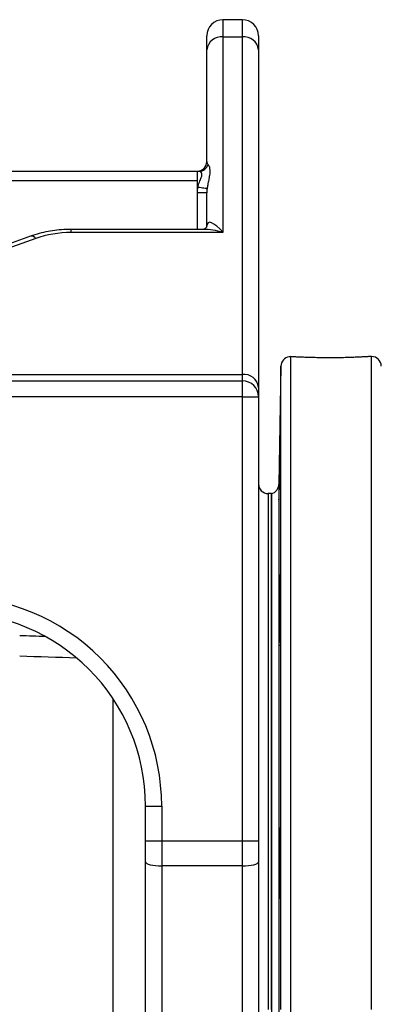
# Model space of a CAD drawing. Header units: millimetres. Extents: x 11 to 1715, y 9 to 2008.
# Tile 5 of 14: x 633 to 745, y 361 to 666. Entities that reach past the tile are written whole.
import ezdxf

# ---------------------------------------------------------------- set-up
doc = ezdxf.new("R2010")
doc.units = ezdxf.units.MM

msp = doc.modelspace()

# ---------------------------------------------------------------- linework, layer by layer
at = {"color": 7, "linetype": 'Continuous', "lineweight": 25}
for p, q in [((702.05, 666.43), (696.05, 666.43)), ((691.05, 657.11), (691.05, 661.43)), ((696.05, 661.12), (696.05, 600.41)), ((696.05, 661.12), (702.05, 661.12)), ((702.05, 556.4), (702.05, 661.12)), ((707.05, 661.43), (707.05, 657.11)), ((691.05, 622.43), (691.05, 657.11)), ((707.05, 657.11), (707.05, 552.38)), ((691.05, 622.41), (691.06, 622.33)), ((612.69, 619.43), (688.05, 619.43)), ((688.05, 619.43), (688.05, 616.48)), ((688.05, 619.43), (688.66, 619.43)), ((688.05, 616.48), (612.32, 616.48)), ((688.05, 616.48), (688.05, 601.39)), ((688.18, 614.43), (688.05, 614.43)), ((691.05, 612.7), (688.05, 612.7)), ((691.05, 602.35), (691.05, 612.7)), ((636.36, 599.26), (518.53, 557.09)), ((690.1, 601.39), (648.92, 601.39)), ((696.05, 600.41), (648.92, 600.41)), ((638.05, 598.57), (520.22, 556.4)), ((714, 558.98), (713.36, 522.3)), ((742.11, 561.93), (741.54, 561.93)), ((520.22, 556.4), (702.05, 556.4)), ((702.05, 554.43), (702.05, 556.4)), ((478.05, 554.43), (702.05, 554.43)), ((702.05, 549.43), (702.05, 554.43)), ((707.05, 552.38), (707.05, 549.43)), ((702.05, 549.43), (478.05, 549.43)), ((702.05, 411.69), (702.05, 549.43)), ((702.05, 549.43), (707.05, 549.43)), ((707.05, 549.43), (707.05, 411.69)), ((711.05, 519.43), (710.05, 519.43)), ((711.05, 519.43), (711.05, 199.43)), ((711.05, 359.43), (711.05, 519.43)), ((672.05, 422.51), (677.05, 422.51)), ((672.05, 411.69), (672.05, 422.51)), ((677.05, 422.51), (677.05, 411.69)), ((672.05, 405.22), (672.05, 411.69)), ((672.05, 411.69), (677.05, 411.69)), ((677.05, 411.69), (677.05, 403.93)), ((677.05, 411.69), (702.05, 411.69)), ((702.05, 411.69), (707.05, 411.69)), ((702.05, 403.93), (702.05, 411.69)), ((707.05, 411.69), (707.05, 405.22)), ((672.05, 308.96), (672.05, 405.22)), ((702.05, 403.93), (677.05, 403.93)), ((677.05, 403.93), (677.05, 307.67)), ((702.05, 307.67), (702.05, 403.93)), ((707.05, 405.22), (707.05, 308.96))]:
    msp.add_line(p, q, dxfattribs=at)
at = {"color": 8, "linetype": 'Continuous', "lineweight": 25}
for p, q in [((696.05, 666.43), (696.05, 661.12)), ((702.05, 661.12), (702.05, 666.43)), ((648.92, 601.39), (648.92, 600.41)), ((714, 359.43), (714, 558.98)), ((717, 561.91), (717, 156.93)), ((742.11, 359.43), (742.11, 561.93)), ((713.36, 522.3), (713.36, 196.57)), ((710.05, 519.43), (710.05, 359.43)), ((662.05, 216.93), (662.05, 455.68))]:
    msp.add_line(p, q, dxfattribs=at)
at = {"color": 7, "linetype": 'Continuous', "lineweight": 25, "flags": 128}
for points in [[(691.13, 614.01), (691.02, 614.03), (690.82, 614.06), (690.53, 614.1), (690.16, 614.15), (689.73, 614.21), (689.24, 614.28), (688.72, 614.36), (688.18, 614.43)], [(672.05, 405.22), (672.15, 404.97), (672.43, 404.73), (672.9, 404.5), (673.52, 404.31), (674.28, 404.15), (675.14, 404.03), (676.08, 403.95), (677.05, 403.93)], [(702.05, 403.93), (703.03, 403.95), (703.97, 404.03), (704.83, 404.15), (705.59, 404.31), (706.21, 404.5), (706.67, 404.73), (706.96, 404.97), (707.05, 405.22)]]:
    msp.add_lwpolyline(points, dxfattribs=at)
at = {"color": 7, "linetype": 'Continuous', "lineweight": 25}
for centre, radius, start, end in [((696.05, 661.43), 5, 90, 180), ((702.05, 661.43), 5, 0, 90), ((695.61, 656.55), 4.59, 84.4573, 173.0953), ((702.5, 656.55), 4.59, 6.9047, 95.5427), ((688.05, 622.43), 3, 270, 0), ((688.63, 622.36), 2.92, 270.5191, 343.2393), ((717, 558.93), 3, 97.7412, 179), ((742.11, 558.93), 3, 1, 90), ((702.5, 551.83), 4.59, 6.9051, 95.5427), ((702.05, 549.43), 5, 0, 90), ((710.05, 522.43), 3, 180, 270), ((710.36, 522.35), 3, 283.3234, 359)]:
    msp.add_arc(centre, radius, start, end, dxfattribs=at)
at = {"color": 8, "linetype": 'Continuous', "lineweight": 25}
for centre, radius, start, end in [((636.66, 597.59), 1.69, 35.187, 100.2145), ((669.42, 429.1), 2.42, 335.8317, 345.1949)]:
    msp.add_arc(centre, radius, start, end, dxfattribs=at)
at = {"color": 7, "linetype": 'Continuous', "lineweight": 25}
for centre, major_axis, ratio, start_param, end_param in [((696.05, 622.43), (5, 0), 0.482003, 3.141593, 3.533048), ((696.05, 612.7), (0, 9.96), 0.803338, 1.396191, 1.570796), ((696.05, 612.7), (0, 7.55), 0.662389, 1.396191, 1.570796), ((696.05, 596.39), (-4.58, 7.07), 0.283222, 5.124118, 6.694914), ((648.92, 581.88), (25, 0), 0.741311, 1.570796, 2.020556), ((612.05, 422.51), (0, -65.01), 0.999848, 1.570796, 3.141593), ((612.05, 422.51), (0, 60.01), 0.999822, 4.712389, 6.283185)]:
    msp.add_ellipse(centre, major_axis=major_axis, ratio=ratio, start_param=start_param, end_param=end_param, dxfattribs=at)
at = {"color": 8, "linetype": 'Continuous', "lineweight": 25}
for centre, major_axis, ratio, start_param, end_param in [((696.05, 596.39), (9.92, -3.46), 0.363884, 1.69702, 2.334937), ((156.16, 361.93), (2814.47, -73.9), 0.045355, 1.39884, 1.401721), ((155.89, 359.43), (2814.47, -71.39), 0.04382, 1.395171, 1.401547)]:
    msp.add_ellipse(centre, major_axis=major_axis, ratio=ratio, start_param=start_param, end_param=end_param, dxfattribs=at)
at = {"color": 7, "linetype": 'Continuous', "lineweight": 25}
for points, knots in [([(691.43, 621.51), (691.63, 621.16), (692.03, 620.45), (691.97, 618.56), (691.62, 616.77), (691.33, 615.39), (691.19, 614.42), (691.13, 614.01)], [0, 0, 0, 0, 0.293725, 0.591659, 0.739794, 0.892337, 1, 1, 1, 1]), ([(688.18, 614.43), (688.35, 614.98), (688.69, 616.07), (689.31, 617.35), (689.58, 618.34), (689.46, 619.04), (689.06, 619.39), (688.76, 619.42), (688.66, 619.43)], [0, 0, 0, 0, 0.209854, 0.418468, 0.565363, 0.71289, 0.896506, 1, 1, 1, 1]), ([(691.05, 602.43), (691.05, 602.42), (691.05, 602.41), (690.9, 602.04), (690.52, 601.64), (690.14, 601.41), (689.95, 601.39), (690, 601.39), (690, 601.39)], [0, 0, 0, 0, 0.108705, 0.292635, 0.536274, 0.769023, 0.982758, 1, 1, 1, 1]), ([(648.92, 601.39), (648.41, 601.39), (646.96, 601.37), (644.58, 601.18), (641.8, 600.76), (639.03, 600.14), (637.27, 599.56), (636.36, 599.26)], [0, 0, 0, 0, 0.115904, 0.331247, 0.5482, 0.768014, 1, 1, 1, 1]), ([(717, 561.91), (716.84, 561.9), (716.58, 561.9), (716.59, 561.9), (716.6, 561.9)], [0, 0, 0, 0, 0.615843, 1, 1, 1, 1]), ([(741.54, 561.93), (741.52, 561.93), (741.46, 561.93), (740.93, 561.89), (740.09, 561.85), (738.93, 561.79), (737.49, 561.72), (735.8, 561.66), (733.94, 561.6), (731.91, 561.56), (729.83, 561.54), (727.71, 561.55), (725.64, 561.57), (723.65, 561.62), (721.84, 561.67), (720.21, 561.74), (718.83, 561.8), (717.7, 561.86), (717.24, 561.89), (717, 561.91)], [0, 0, 0, 0, 0.056386, 0.114143, 0.173572, 0.231385, 0.290871, 0.348773, 0.408356, 0.46624, 0.525808, 0.583596, 0.643061, 0.700824, 0.760257, 0.818107, 0.877629, 0.937864, 1, 1, 1, 1]), ([(713.41, 520.69), (713.42, 521.21), (713.42, 521.76), (713.44, 522.66), (713.44, 522.96), (713.45, 523.6), (713.46, 523.93), (713.47, 524.93), (713.48, 525.62), (713.5, 526.67), (713.51, 527.03), (713.52, 527.75), (713.52, 528.11), (713.54, 529.19), (713.55, 529.9), (713.57, 530.97), (713.58, 531.32), (713.59, 532.01), (713.6, 532.69), (713.62, 533.33), (713.63, 533.97), (713.63, 534.28), (713.65, 535.18), (713.66, 535.74), (713.68, 536.5), (713.68, 536.74), (713.69, 537.2), (713.7, 537.42), (713.71, 538.02), (713.72, 538.35), (713.73, 538.77), (713.74, 538.89), (713.74, 539.1), (713.74, 539.19), (713.75, 539.4), (713.76, 539.47), (713.76, 539.47), (713.76, 539.4), (713.77, 539.19), (713.77, 539.1), (713.77, 538.89), (713.76, 538.77), (713.76, 538.36), (713.76, 538.02), (713.75, 537.22), (713.75, 536.76), (713.74, 535.74), (713.73, 535.19), (713.72, 534.29), (713.71, 533.97), (713.7, 533.34), (713.69, 532.69), (713.68, 532.01), (713.67, 531.33), (713.67, 530.97), (713.65, 529.91), (713.64, 529.19), (713.62, 528.12), (713.62, 527.76), (713.6, 527.04), (713.6, 526.68), (713.58, 525.62), (713.57, 524.94), (713.55, 523.94), (713.54, 523.61), (713.53, 522.97), (713.52, 522.66), (713.51, 521.77), (713.49, 521.21), (713.48, 520.44), (713.47, 520.2), (713.46, 519.74), (713.45, 519.31), (713.44, 518.94), (713.43, 518.6), (713.43, 518.45), (713.42, 518.03), (713.41, 517.82), (713.4, 517.54), (713.39, 517.47), (713.39, 517.47), (713.38, 517.54), (713.38, 517.75), (713.38, 517.84), (713.38, 518.05), (713.38, 518.17), (713.39, 518.58), (713.39, 518.92), (713.4, 519.72), (713.4, 520.18), (713.41, 520.69)], [0, 0, 0, 0, 0.03125, 0.03125, 0.046875, 0.046875, 0.0625, 0.0625, 0.09375, 0.09375, 0.109375, 0.109375, 0.125, 0.125, 0.15625, 0.15625, 0.171875, 0.171875, 0.1875, 0.203125, 0.203125, 0.21875, 0.21875, 0.25, 0.25, 0.265625, 0.265625, 0.28125, 0.28125, 0.3125, 0.3125, 0.328125, 0.328125, 0.34375, 0.34375, 0.375, 0.375, 0.40625, 0.40625, 0.421875, 0.421875, 0.4375, 0.4375, 0.46875, 0.46875, 0.5, 0.5, 0.53125, 0.53125, 0.546875, 0.546875, 0.5625, 0.578125, 0.578125, 0.59375, 0.59375, 0.625, 0.625, 0.640625, 0.640625, 0.65625, 0.65625, 0.6875, 0.6875, 0.703125, 0.703125, 0.71875, 0.71875, 0.75, 0.75, 0.765625, 0.765625, 0.78125, 0.796875, 0.796875, 0.8125, 0.8125, 0.84375, 0.84375, 0.875, 0.875, 0.90625, 0.90625, 0.921875, 0.921875, 0.9375, 0.9375, 0.96875, 0.96875, 1, 1, 1, 1]), ([(713.41, 480.33), (713.42, 481.03), (713.42, 481.74), (713.44, 482.81), (713.44, 483.17), (713.45, 483.9), (713.46, 484.26), (713.47, 485.33), (713.48, 486.03), (713.5, 487.05), (713.51, 487.39), (713.52, 488.05), (713.52, 488.37), (713.54, 489.3), (713.55, 489.88), (713.57, 490.7), (713.58, 490.96), (713.59, 491.45), (713.6, 491.92), (713.62, 492.32), (713.63, 492.71), (713.63, 492.88), (713.65, 493.36), (713.66, 493.61), (713.68, 493.89), (713.68, 493.97), (713.69, 494.09), (713.7, 494.13), (713.71, 494.2), (713.72, 494.18), (713.73, 494.04), (713.74, 493.97), (713.74, 493.81), (713.74, 493.71), (713.75, 493.36), (713.76, 493.07), (713.76, 492.34), (713.76, 491.92), (713.77, 491.21), (713.77, 490.96), (713.77, 490.44), (713.76, 490.16), (713.76, 489.3), (713.76, 488.69), (713.75, 487.4), (713.75, 486.72), (713.74, 485.33), (713.73, 484.62), (713.72, 483.54), (713.71, 483.18), (713.7, 482.46), (713.69, 481.74), (713.68, 481.04), (713.67, 480.34), (713.67, 479.99), (713.65, 478.96), (713.64, 478.3), (713.62, 477.37), (713.62, 477.07), (713.6, 476.48), (713.6, 476.2), (713.58, 475.38), (713.57, 474.89), (713.55, 474.24), (713.54, 474.03), (713.53, 473.65), (713.52, 473.47), (713.51, 473), (713.49, 472.74), (713.48, 472.46), (713.47, 472.38), (713.46, 472.27), (713.45, 472.18), (713.44, 472.17), (713.43, 472.19), (713.43, 472.22), (713.42, 472.36), (713.41, 472.53), (713.4, 472.99), (713.39, 473.29), (713.39, 474.01), (713.38, 474.42), (713.38, 475.14), (713.38, 475.39), (713.38, 475.91), (713.38, 476.19), (713.39, 477.04), (713.39, 477.65), (713.4, 478.95), (713.4, 479.63), (713.41, 480.33)], [0, 0, 0, 0, 0.03125, 0.03125, 0.046875, 0.046875, 0.0625, 0.0625, 0.09375, 0.09375, 0.109375, 0.109375, 0.125, 0.125, 0.15625, 0.15625, 0.171875, 0.171875, 0.1875, 0.203125, 0.203125, 0.21875, 0.21875, 0.25, 0.25, 0.265625, 0.265625, 0.28125, 0.28125, 0.3125, 0.3125, 0.328125, 0.328125, 0.34375, 0.34375, 0.375, 0.375, 0.40625, 0.40625, 0.421875, 0.421875, 0.4375, 0.4375, 0.46875, 0.46875, 0.5, 0.5, 0.53125, 0.53125, 0.546875, 0.546875, 0.5625, 0.578125, 0.578125, 0.59375, 0.59375, 0.625, 0.625, 0.640625, 0.640625, 0.65625, 0.65625, 0.6875, 0.6875, 0.703125, 0.703125, 0.71875, 0.71875, 0.75, 0.75, 0.765625, 0.765625, 0.78125, 0.796875, 0.796875, 0.8125, 0.8125, 0.84375, 0.84375, 0.875, 0.875, 0.90625, 0.90625, 0.921875, 0.921875, 0.9375, 0.9375, 0.96875, 0.96875, 1, 1, 1, 1]), ([(713.41, 407.58), (713.42, 408.28), (713.42, 408.95), (713.44, 409.91), (713.44, 410.23), (713.45, 410.84), (713.46, 411.14), (713.47, 412), (713.48, 412.52), (713.5, 413.23), (713.51, 413.46), (713.52, 413.88), (713.52, 414.07), (713.54, 414.61), (713.55, 414.91), (713.57, 415.26), (713.58, 415.36), (713.59, 415.52), (713.6, 415.65), (713.62, 415.71), (713.63, 415.73), (713.63, 415.73), (713.65, 415.65), (713.66, 415.54), (713.68, 415.26), (713.68, 415.15), (713.69, 414.89), (713.7, 414.75), (713.71, 414.27), (713.72, 413.89), (713.73, 413.24), (713.74, 413), (713.74, 412.51), (713.74, 412.25), (713.75, 411.44), (713.76, 410.86), (713.76, 409.6), (713.76, 408.94), (713.77, 407.93), (713.77, 407.58), (713.77, 406.88), (713.76, 406.52), (713.76, 405.45), (713.76, 404.73), (713.75, 403.3), (713.75, 402.57), (713.74, 401.19), (713.73, 400.52), (713.72, 399.54), (713.71, 399.22), (713.7, 398.61), (713.69, 398.02), (713.68, 397.48), (713.67, 396.95), (713.67, 396.7), (713.65, 395.98), (713.64, 395.56), (713.62, 395.02), (713.62, 394.86), (713.6, 394.56), (713.6, 394.43), (713.58, 394.08), (713.57, 393.92), (713.55, 393.77), (713.54, 393.74), (713.53, 393.72), (713.52, 393.73), (713.51, 393.8), (713.49, 393.91), (713.48, 394.19), (713.47, 394.3), (713.46, 394.56), (713.45, 394.84), (713.44, 395.19), (713.43, 395.57), (713.43, 395.78), (713.42, 396.43), (713.41, 396.92), (713.4, 398), (713.39, 398.6), (713.39, 399.84), (713.38, 400.49), (713.38, 401.52), (713.38, 401.87), (713.38, 402.57), (713.38, 402.93), (713.39, 403.99), (713.39, 404.71), (713.4, 406.16), (713.4, 406.87), (713.41, 407.58)], [0, 0, 0, 0, 0.03125, 0.03125, 0.046875, 0.046875, 0.0625, 0.0625, 0.09375, 0.09375, 0.109375, 0.109375, 0.125, 0.125, 0.15625, 0.15625, 0.171875, 0.171875, 0.1875, 0.203125, 0.203125, 0.21875, 0.21875, 0.25, 0.25, 0.265625, 0.265625, 0.28125, 0.28125, 0.3125, 0.3125, 0.328125, 0.328125, 0.34375, 0.34375, 0.375, 0.375, 0.40625, 0.40625, 0.421875, 0.421875, 0.4375, 0.4375, 0.46875, 0.46875, 0.5, 0.5, 0.53125, 0.53125, 0.546875, 0.546875, 0.5625, 0.578125, 0.578125, 0.59375, 0.59375, 0.625, 0.625, 0.640625, 0.640625, 0.65625, 0.65625, 0.6875, 0.6875, 0.703125, 0.703125, 0.71875, 0.71875, 0.75, 0.75, 0.765625, 0.765625, 0.78125, 0.796875, 0.796875, 0.8125, 0.8125, 0.84375, 0.84375, 0.875, 0.875, 0.90625, 0.90625, 0.921875, 0.921875, 0.9375, 0.9375, 0.96875, 0.96875, 1, 1, 1, 1])]:
    msp.add_open_spline(points, degree=3, knots=knots, dxfattribs=at)

doc.saveas('drawing.dxf')
